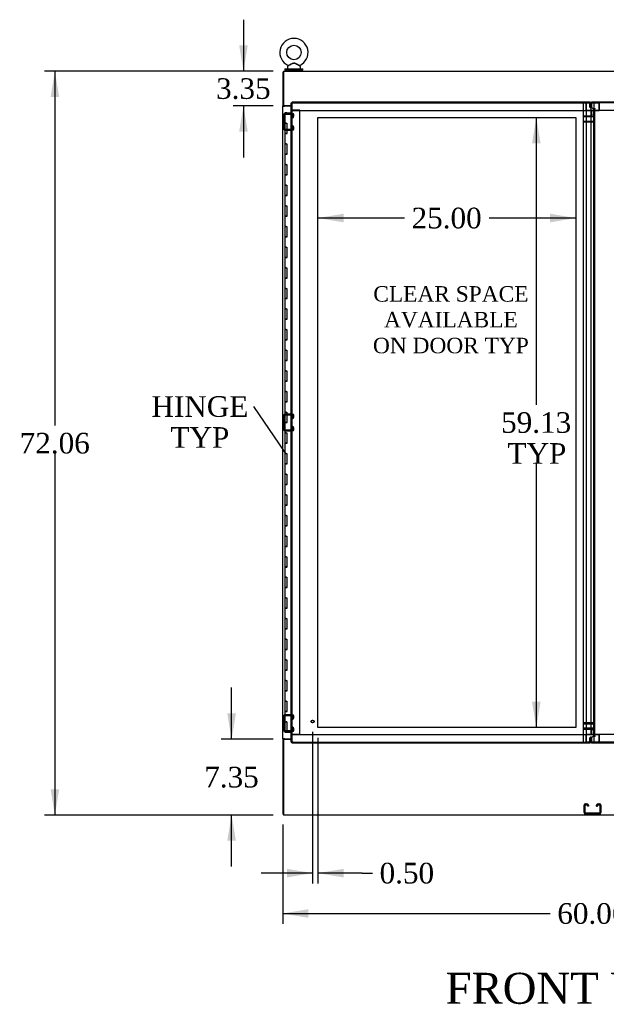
# Model space of a CAD drawing. Header units: inches. Extents: x 2 to 538, y -2 to 358.
# Tile 4 of 18: x 105 to 162, y 115 to 210. Entities that reach past the tile are written whole.
import ezdxf
from ezdxf import colors
from ezdxf.entities.mleader import LeaderData, LeaderLine
from ezdxf.enums import TextEntityAlignment as Align
from ezdxf.lldxf.tags import DXFTag
from ezdxf.math import Vec2, Vec3

# ---------------------------------------------------------------- set-up
doc = ezdxf.new("R2010")
doc.units = ezdxf.units.IN
doc.header["$MEASUREMENT"] = 0
for name, color, linetype in [('COM42890-5', 7, 'Continuous'), ('COM44036', 7, 'Continuous'), ('COM54578-60', 7, 'Continuous'), ('COM56746-3', 7, 'Continuous'), ('COM71117-4', 7, 'Continuous'), ('COM71118-4', 7, 'Continuous'), ('COM71119-3', 7, 'Continuous'), ('Default', 7, 'Continuous'), ('DV1_Default', 7, 'Continuous'), ('GSK11033', 7, 'Continuous'), ('SCS00680', 7, 'Continuous'), ('STD21878', 7, 'Continuous'), ('WAF25362', 7, 'Continuous'), ('WAM254785', 7, 'Continuous')]:
    doc.layers.add(name, color=color, linetype=linetype)
doc.styles.add('SEACAD_Times_New_Roman', font='times.ttf')
tags = doc.linetypes.add('HIDDEN2', pattern=[0.1875, 0.125, -0.0625]).pattern_tags.tags
tags[6:7] = [DXFTag(74, 4), DXFTag(75, 0), DXFTag(340, '0'), DXFTag(46, 0.0), DXFTag(50, 0.0), DXFTag(44, 0.0), DXFTag(45, 0.0)]
tags[4:5] = [DXFTag(74, 4), DXFTag(75, 0), DXFTag(340, '0'), DXFTag(46, 0.0), DXFTag(50, 0.0), DXFTag(44, 0.0), DXFTag(45, 0.0)]
doc.dimstyles.new('HAMMOND_(STH_-_540x360)', dxfattribs={"dimtxt": 2, "dimasz": 2.5, "dimexe": 1, "dimexo": 1, "dimgap": 0.5, "dimtad": 0, "dimtih": 1, "dimtoh": 1, "dimzin": 0, "dimdsep": 46, "dimtxsty": 'SEACAD_Times_New_Roman', "dimblk1": '_SE_FILLED', "dimblk2": '_SE_FILLED', "dimsah": 1, "dimcen": 1, "dimadec": 0, "dimazin": 0, "dimtfac": 0.8, "dimtofl": 0, "dimtmove": 0, "dimatfit": 3, "dimfxl": 1, "dimtolj": 1, "dimtzin": 0, "dimarcsym": 0})

# ---------------------------------------------------------------- blocks, each defined once
blk = doc.blocks.new('_SE_FILLED')
at = {"color": 0}
blk.add_line((0, 0), (-1, 0), dxfattribs=at)
blk.add_solid([(0, 0), (-1, -0.1665), (-1, 0.1665), (0, 0)], dxfattribs=at)
blk = doc.blocks.new('DMBLK389')
at = {"layer": 'DV1_Default', "linetype": 'Continuous'}
for points in [[(131.3, 127.38), (133.8, 127.797), (131.3, 128.213)], [(136.8, 127.38), (136.8, 128.213), (134.3, 127.797)]]:
    blk.add_hatch(color=7, dxfattribs=at).paths.add_polyline_path(points)
at = {"layer": 'DV1_Default', "color": 7, "linetype": 'Continuous'}
for p, q in [((133.8, 141.491), (133.8, 126.797)), ((134.3, 140.896), (134.3, 126.797)), ((133.8, 127.797), (128.8, 127.797)), ((138.587, 127.797), (134.3, 127.797)), ((138.587, 127.797), (139.587, 127.797))]:
    blk.add_line(p, q, dxfattribs=at)
at = {"layer": 'DV1_Default', "color": 7, "linetype": 'Continuous', "style": 'SEACAD_Times_New_Roman'}
blk.add_text('0.50', height=2, dxfattribs=at).set_placement((140.287, 128.797), align=Align.TOP_LEFT)
blk = doc.blocks.new('DMBLK403')
at = {"layer": 'Default', "linetype": 'Continuous'}
for points in [[(125.528, 143.272), (125.945, 140.772), (126.362, 143.272)], [(125.528, 130.927), (126.362, 130.927), (125.945, 133.427)]]:
    blk.add_hatch(color=7, dxfattribs=at).paths.add_polyline_path(points)
at = {"layer": 'Default', "color": 7, "linetype": 'Continuous'}
for p, q in [((125.945, 140.772), (125.945, 145.772)), ((129.989, 140.772), (124.945, 140.772)), ((129.989, 133.427), (124.945, 133.427)), ((125.945, 128.427), (125.945, 133.427))]:
    blk.add_line(p, q, dxfattribs=at)
at = {"layer": 'Default', "color": 7, "linetype": 'Continuous', "style": 'SEACAD_Times_New_Roman'}
blk.add_text('7.35', height=2, dxfattribs=at).set_placement((123.291, 138.1), align=Align.TOP_LEFT)
blk = doc.blocks.new('DMBLK404')
at = {"layer": 'Default', "linetype": 'Continuous'}
for points in [[(126.678, 207.987), (127.095, 205.487), (127.512, 207.987)], [(126.678, 199.642), (127.512, 199.642), (127.095, 202.142)]]:
    blk.add_hatch(color=7, dxfattribs=at).paths.add_polyline_path(points)
at = {"layer": 'Default', "color": 7, "linetype": 'Continuous'}
for p, q in [((127.095, 210.487), (127.095, 205.487)), ((129.989, 205.487), (126.095, 205.487)), ((129.989, 202.142), (126.095, 202.142)), ((127.095, 202.142), (127.095, 197.142))]:
    blk.add_line(p, q, dxfattribs=at)
at = {"layer": 'Default', "color": 7, "linetype": 'Continuous', "style": 'SEACAD_Times_New_Roman'}
blk.add_text('3.35', height=2, dxfattribs=at).set_placement((124.441, 204.815), align=Align.TOP_LEFT)
blk = doc.blocks.new('DMBLK405')
at = {"layer": 'Default', "linetype": 'Continuous'}
for points in [[(108.401, 202.987), (109.235, 202.987), (108.818, 205.487)], [(108.401, 135.927), (108.818, 133.427), (109.235, 135.927)]]:
    blk.add_hatch(color=7, dxfattribs=at).paths.add_polyline_path(points)
at = {"layer": 'Default', "color": 7, "linetype": 'Continuous'}
for p, q in [((129.989, 205.487), (107.818, 205.487)), ((108.818, 205.487), (108.818, 171.157)), ((108.818, 168.457), (108.818, 133.427)), ((129.989, 133.427), (107.818, 133.427))]:
    blk.add_line(p, q, dxfattribs=at)
at = {"layer": 'Default', "color": 7, "linetype": 'Continuous', "style": 'SEACAD_Times_New_Roman'}
blk.add_text('72.06', height=2, dxfattribs=at).set_placement((105.406, 170.457), align=Align.TOP_LEFT)
blk = doc.blocks.new('DMBLK406')
at = {"layer": 'Default', "linetype": 'Continuous'}
for points in [[(133.394, 123.471), (133.394, 124.305), (130.894, 123.888)], [(188.454, 123.471), (190.954, 123.888), (188.454, 124.305)]]:
    blk.add_hatch(color=7, dxfattribs=at).paths.add_polyline_path(points)
at = {"layer": 'Default', "color": 7, "linetype": 'Continuous'}
for p, q in [((130.894, 132.522), (130.894, 122.888)), ((190.954, 132.522), (190.954, 122.888)), ((130.894, 123.888), (156.811, 123.888)), ((165.036, 123.888), (190.954, 123.888))]:
    blk.add_line(p, q, dxfattribs=at)
at = {"layer": 'Default', "color": 7, "linetype": 'Continuous', "style": 'SEACAD_Times_New_Roman'}
blk.add_text('60.06', height=2, dxfattribs=at).set_placement((157.511, 124.888), align=Align.TOP_LEFT)
blk = doc.blocks.new('DMBLK415')
at = {"layer": 'Default', "linetype": 'Continuous'}
for points in [[(136.8, 190.853), (136.8, 191.686), (134.3, 191.269)], [(156.799, 190.853), (159.299, 191.269), (156.799, 191.686)]]:
    blk.add_hatch(color=7, dxfattribs=at).paths.add_polyline_path(points)
at = {"layer": 'Default', "color": 7, "linetype": 'Continuous'}
for p, q in [((142.687, 191.269), (134.3, 191.269)), ((159.299, 191.269), (150.912, 191.269))]:
    blk.add_line(p, q, dxfattribs=at)
at = {"layer": 'Default', "color": 7, "linetype": 'Continuous', "style": 'SEACAD_Times_New_Roman'}
blk.add_text('25.00', height=2, dxfattribs=at).set_placement((143.387, 192.269), align=Align.TOP_LEFT)
blk = doc.blocks.new('DMBLK416')
at = {"layer": 'Default', "linetype": 'Continuous'}
for points in [[(155.061, 198.521), (155.894, 198.521), (155.477, 201.021)], [(155.061, 144.396), (155.477, 141.896), (155.894, 144.396)]]:
    blk.add_hatch(color=7, dxfattribs=at).paths.add_polyline_path(points)
at = {"layer": 'Default', "color": 7, "linetype": 'Continuous'}
for p, q in [((155.477, 201.021), (155.477, 173.158)), ((155.477, 167.458), (155.477, 141.896))]:
    blk.add_line(p, q, dxfattribs=at)
at = {"layer": 'Default', "color": 7, "linetype": 'Continuous', "style": 'SEACAD_Times_New_Roman'}
for s, p in [('59.13', (152.065, 172.458)), ('TYP', (152.681, 169.458))]:
    blk.add_text(s, height=2, dxfattribs=at).set_placement(p, align=Align.TOP_LEFT)
blk = doc.blocks.new('SE')
at = {"layer": 'COM42890-5', "color": 7, "linetype": 'HIDDEN2'}
for p, q in [((131.851, 201.4), (131.127, 201.4)), ((131.851, 201.305), (131.127, 201.305)), ((130.989, 201.262), (130.989, 199.913)), ((131.084, 200.837), (130.989, 200.837)), ((131.084, 201.262), (131.084, 199.913)), ((131.768, 201.081), (131.851, 201.081)), ((131.768, 200.986), (131.768, 201.081)), ((131.768, 200.986), (131.851, 200.986)), ((131.894, 201.124), (131.894, 201.262)), ((131.989, 201.124), (131.989, 201.262)), ((130.989, 200.337), (131.084, 200.337)), ((131.127, 199.87), (131.851, 199.87)), ((131.127, 199.775), (131.851, 199.775)), ((131.851, 200.189), (131.768, 200.189)), ((131.768, 200.189), (131.768, 200.094)), ((131.851, 200.094), (131.768, 200.094)), ((131.894, 199.913), (131.894, 200.051)), ((131.989, 199.913), (131.989, 200.051)), ((130.989, 172.132), (130.989, 170.783)), ((131.084, 172.132), (131.084, 170.783)), ((131.851, 172.27), (131.127, 172.27)), ((131.851, 172.175), (131.127, 172.175)), ((131.768, 171.951), (131.851, 171.951)), ((131.768, 171.856), (131.768, 171.951)), ((131.768, 171.856), (131.851, 171.856)), ((131.894, 171.994), (131.894, 172.132)), ((131.989, 171.994), (131.989, 172.132)), ((131.084, 171.707), (130.989, 171.707)), ((130.989, 171.207), (131.084, 171.207)), ((131.851, 171.059), (131.768, 171.059)), ((131.768, 171.059), (131.768, 170.964)), ((131.851, 170.964), (131.768, 170.964)), ((131.894, 170.783), (131.894, 170.921)), ((131.989, 170.783), (131.989, 170.921)), ((131.127, 170.74), (131.851, 170.74)), ((131.127, 170.645), (131.851, 170.645)), ((131.851, 143.14), (131.127, 143.14)), ((130.989, 143.002), (130.989, 141.653)), ((131.084, 142.577), (130.989, 142.577)), ((131.084, 143.002), (131.084, 141.653)), ((131.851, 143.045), (131.127, 143.045)), ((131.768, 142.821), (131.851, 142.821)), ((131.768, 142.726), (131.768, 142.821)), ((131.768, 142.726), (131.851, 142.726)), ((131.894, 142.864), (131.894, 143.002)), ((131.989, 142.864), (131.989, 143.002)), ((130.989, 142.077), (131.084, 142.077)), ((131.127, 141.61), (131.851, 141.61)), ((131.127, 141.515), (131.851, 141.515)), ((131.851, 141.929), (131.768, 141.929)), ((131.768, 141.929), (131.768, 141.834)), ((131.851, 141.834), (131.768, 141.834)), ((131.894, 141.653), (131.894, 141.791)), ((131.989, 141.653), (131.989, 141.791)), ((160.249, 134.522), (160.387, 134.522)), ((161.46, 134.522), (161.598, 134.522)), ((160.111, 133.66), (160.111, 134.384)), ((160.206, 133.66), (160.206, 134.384)), ((160.249, 134.427), (160.387, 134.427)), ((161.598, 133.617), (160.249, 133.617)), ((160.43, 134.384), (160.43, 134.301)), ((160.525, 134.301), (160.43, 134.301)), ((160.525, 134.384), (160.525, 134.301)), ((160.674, 133.617), (160.674, 133.522)), ((161.174, 133.522), (161.174, 133.617)), ((161.322, 134.301), (161.322, 134.384)), ((161.322, 134.301), (161.417, 134.301)), ((161.417, 134.301), (161.417, 134.384)), ((161.46, 134.427), (161.598, 134.427)), ((161.641, 134.384), (161.641, 133.66)), ((161.736, 134.384), (161.736, 133.66)), ((161.598, 133.522), (160.249, 133.522))]:
    blk.add_line(p, q, dxfattribs=at)
for centre, radius, start, end in [((131.127, 201.262), 0.138, 90, 180), ((131.127, 201.262), 0.043, 90, 180), ((131.851, 201.262), 0.138, 0, 90), ((131.851, 201.262), 0.043, 0, 90), ((131.851, 201.124), 0.043, 270, 0), ((131.851, 201.124), 0.138, 270, 0), ((131.127, 199.913), 0.138, 180, 270), ((131.127, 199.913), 0.043, 180, 270), ((131.851, 200.051), 0.138, 0, 90), ((131.851, 200.051), 0.043, 0, 90), ((131.851, 199.913), 0.043, 270, 0), ((131.851, 199.913), 0.138, 270, 0), ((131.127, 172.132), 0.138, 90, 180), ((131.127, 172.132), 0.043, 90, 180), ((131.851, 172.132), 0.138, 0, 90), ((131.851, 172.132), 0.043, 0, 90), ((131.851, 171.994), 0.043, 270, 0), ((131.851, 171.994), 0.138, 270, 0), ((131.127, 170.783), 0.138, 180, 270), ((131.127, 170.783), 0.043, 180, 270), ((131.851, 170.921), 0.138, 0, 90), ((131.851, 170.921), 0.043, 0, 90), ((131.851, 170.783), 0.043, 270, 0), ((131.851, 170.783), 0.138, 270, 0), ((131.127, 143.002), 0.138, 90, 180), ((131.851, 143.002), 0.138, 0, 90), ((131.127, 143.002), 0.043, 90, 180), ((131.851, 143.002), 0.043, 0, 90), ((131.851, 142.864), 0.043, 270, 0), ((131.851, 142.864), 0.138, 270, 0), ((131.127, 141.653), 0.138, 180, 270), ((131.127, 141.653), 0.043, 180, 270), ((131.851, 141.791), 0.138, 0, 90), ((131.851, 141.791), 0.043, 0, 90), ((131.851, 141.653), 0.043, 270, 0), ((131.851, 141.653), 0.138, 270, 0), ((160.249, 134.384), 0.138, 90, 180), ((160.387, 134.384), 0.138, 0, 90), ((161.46, 134.384), 0.138, 90, 180), ((161.598, 134.384), 0.138, 0, 90), ((160.249, 133.66), 0.138, 180, 270), ((160.249, 134.384), 0.043, 90, 180), ((160.249, 133.66), 0.043, 180, 270), ((160.387, 134.384), 0.043, 0, 90), ((161.46, 134.384), 0.043, 90, 180), ((161.598, 134.384), 0.043, 0, 90), ((161.598, 133.66), 0.043, 270, 0), ((161.598, 133.66), 0.138, 270, 0)]:
    blk.add_arc(centre, radius, start, end, dxfattribs=at)
at = {"layer": 'COM44036', "color": 7, "linetype": 'Continuous'}
for p, q in [((131.706, 140.491), (131.706, 202.426)), ((131.706, 202.426), (131.762, 202.426)), ((131.801, 202.426), (131.762, 202.426)), ((131.801, 202.521), (160.656, 202.521)), ((131.801, 202.521), (131.801, 202.465)), ((131.801, 202.426), (131.801, 202.465)), ((131.849, 202.378), (131.801, 202.426)), ((131.848, 202.378), (131.849, 202.378)), ((131.849, 202.378), (131.849, 202.378)), ((131.849, 202.378), (131.849, 202.378)), ((131.849, 202.378), (131.849, 202.378)), ((160.656, 202.521), (160.656, 202.378)), ((160.656, 202.004), (160.656, 202.378)), ((160.799, 141.241), (160.799, 201.676)), ((160.847, 201.301), (160.847, 201.676)), ((160.847, 201.301), (160.847, 201.267)), ((160.813, 201.267), (160.847, 201.267)), ((160.847, 141.649), (160.813, 141.649)), ((160.847, 141.649), (160.847, 141.615)), ((160.847, 141.241), (160.847, 141.615)), ((131.706, 140.491), (131.762, 140.491)), ((131.801, 140.491), (131.762, 140.491)), ((131.848, 140.539), (131.801, 140.491)), ((131.801, 140.491), (131.801, 140.452)), ((131.801, 140.396), (131.801, 140.452)), ((160.656, 140.396), (131.801, 140.396)), ((131.849, 140.539), (131.848, 140.539)), ((131.849, 140.539), (131.849, 140.539)), ((131.849, 140.539), (131.849, 140.539)), ((131.849, 140.539), (131.849, 140.539)), ((160.656, 140.539), (160.656, 140.913)), ((160.656, 140.539), (160.656, 140.396))]:
    blk.add_line(p, q, dxfattribs=at)
for centre, start, end in [((132.33, 203.356), 238.56128, 243.76327), ((130.871, 201.896), 26.23673, 31.43872), ((132.33, 139.561), 116.23673, 121.43872), ((130.871, 141.02), 328.56128, 333.76327)]:
    blk.add_arc(centre, 1.09, start, end, dxfattribs=at)
for points in [[(160.799, 201.889), (160.799, 201.899), (160.795, 201.908), (160.781, 201.927), (160.77, 201.937), (160.744, 201.956), (160.728, 201.966), (160.693, 201.985), (160.674, 201.994), (160.656, 202.004)], [(160.656, 140.913), (160.674, 140.923), (160.693, 140.932), (160.728, 140.951), (160.744, 140.961), (160.77, 140.98), (160.781, 140.99), (160.795, 141.009), (160.799, 141.018), (160.799, 141.028)]]:
    blk.add_open_spline(points, degree=3, knots=[0, 0, 0, 0, 0.25, 0.25, 0.5, 0.5, 0.75, 0.75, 1, 1, 1, 1], dxfattribs=at)
at = {"layer": 'COM54578-60', "color": 7, "linetype": 'Continuous'}
for p, q in [((131.221, 201.458), (131.104, 201.458)), ((131.104, 201.458), (131.104, 200.458)), ((131.158, 201.467), (131.158, 201.493)), ((131.158, 201.493), (131.208, 201.493)), ((131.208, 201.467), (131.158, 201.467)), ((131.171, 201.467), (131.171, 201.458)), ((131.208, 201.493), (131.233, 201.493)), ((131.208, 201.467), (131.233, 201.467)), ((131.221, 201.458), (131.706, 201.458)), ((131.233, 201.493), (131.283, 201.493)), ((131.283, 201.467), (131.233, 201.467)), ((131.271, 201.458), (131.271, 201.467)), ((131.283, 201.493), (131.283, 201.467)), ((131.221, 200.458), (131.104, 200.458)), ((131.104, 200.458), (131.221, 200.458)), ((131.104, 200.458), (131.104, 199.458)), ((131.221, 200.458), (131.288, 200.458)), ((131.288, 200.458), (131.288, 199.459)), ((131.221, 199.459), (131.104, 199.459)), ((131.104, 199.459), (131.104, 198.458)), ((131.104, 199.458), (131.338, 199.458)), ((131.221, 199.459), (131.288, 199.459)), ((131.221, 198.458), (131.104, 198.458)), ((131.104, 198.458), (131.221, 198.458)), ((131.104, 198.458), (131.104, 197.458)), ((131.221, 198.458), (131.288, 198.458)), ((131.288, 198.458), (131.288, 197.459)), ((131.221, 197.459), (131.104, 197.459)), ((131.104, 197.459), (131.104, 196.458)), ((131.104, 197.458), (131.338, 197.458)), ((131.221, 197.459), (131.288, 197.459)), ((131.221, 196.458), (131.104, 196.458)), ((131.104, 196.458), (131.22, 196.458)), ((131.104, 196.458), (131.104, 195.458)), ((131.221, 196.458), (131.288, 196.458)), ((131.288, 196.458), (131.288, 195.459)), ((131.221, 195.459), (131.104, 195.459)), ((131.104, 195.459), (131.104, 194.458)), ((131.104, 195.458), (131.338, 195.458)), ((131.221, 195.459), (131.288, 195.459)), ((131.221, 194.458), (131.104, 194.458)), ((131.104, 194.458), (131.221, 194.458)), ((131.104, 194.458), (131.104, 193.458)), ((131.221, 194.458), (131.288, 194.458)), ((131.288, 194.458), (131.288, 193.459)), ((131.221, 193.459), (131.104, 193.459)), ((131.104, 193.459), (131.104, 192.458)), ((131.104, 193.458), (131.338, 193.458)), ((131.221, 193.459), (131.288, 193.459)), ((131.221, 192.458), (131.104, 192.458)), ((131.104, 192.458), (131.221, 192.458)), ((131.104, 192.458), (131.104, 191.458)), ((131.221, 192.458), (131.288, 192.458)), ((131.288, 192.458), (131.288, 191.459)), ((131.221, 191.459), (131.104, 191.459)), ((131.104, 191.459), (131.104, 190.458)), ((131.104, 191.458), (131.338, 191.458)), ((131.221, 191.459), (131.288, 191.459)), ((131.221, 190.458), (131.104, 190.458)), ((131.104, 190.458), (131.221, 190.458)), ((131.104, 190.458), (131.104, 189.458)), ((131.221, 190.458), (131.288, 190.458)), ((131.288, 190.458), (131.288, 189.459)), ((131.221, 189.459), (131.104, 189.459)), ((131.104, 189.459), (131.104, 188.458)), ((131.104, 189.458), (131.338, 189.458)), ((131.221, 189.459), (131.288, 189.459)), ((131.221, 188.458), (131.104, 188.458)), ((131.104, 188.458), (131.221, 188.458)), ((131.104, 188.458), (131.104, 187.458)), ((131.221, 188.458), (131.288, 188.458)), ((131.288, 188.458), (131.288, 187.459)), ((131.221, 187.459), (131.104, 187.459)), ((131.104, 187.459), (131.104, 186.458)), ((131.104, 187.458), (131.338, 187.458)), ((131.221, 187.459), (131.288, 187.459)), ((131.221, 186.458), (131.104, 186.458)), ((131.104, 186.458), (131.221, 186.458)), ((131.104, 186.458), (131.104, 185.458)), ((131.221, 186.458), (131.288, 186.458)), ((131.288, 186.458), (131.288, 185.459)), ((131.221, 185.459), (131.104, 185.459)), ((131.104, 185.459), (131.104, 184.458)), ((131.104, 185.458), (131.338, 185.458)), ((131.221, 185.459), (131.288, 185.459)), ((131.221, 184.458), (131.104, 184.458)), ((131.104, 184.458), (131.221, 184.458)), ((131.104, 184.458), (131.104, 183.458)), ((131.221, 184.458), (131.288, 184.458)), ((131.288, 184.458), (131.288, 183.459)), ((131.221, 183.459), (131.104, 183.459)), ((131.104, 183.459), (131.104, 182.458)), ((131.104, 183.458), (131.338, 183.458)), ((131.221, 183.459), (131.288, 183.459)), ((131.221, 182.458), (131.104, 182.458)), ((131.104, 182.458), (131.221, 182.458)), ((131.104, 182.458), (131.104, 181.458)), ((131.221, 182.458), (131.288, 182.458)), ((131.288, 182.458), (131.288, 181.459)), ((131.221, 181.459), (131.104, 181.459)), ((131.104, 181.459), (131.104, 180.458)), ((131.104, 181.458), (131.338, 181.458)), ((131.221, 181.459), (131.288, 181.459)), ((131.221, 180.458), (131.104, 180.458)), ((131.104, 180.458), (131.221, 180.458)), ((131.104, 180.458), (131.104, 179.458)), ((131.221, 180.458), (131.288, 180.458)), ((131.288, 180.458), (131.288, 179.459)), ((131.221, 179.459), (131.104, 179.459)), ((131.104, 179.459), (131.104, 178.458)), ((131.104, 179.458), (131.338, 179.458)), ((131.221, 179.459), (131.288, 179.459)), ((131.221, 178.458), (131.104, 178.458)), ((131.104, 178.458), (131.221, 178.458)), ((131.104, 178.458), (131.104, 177.458)), ((131.221, 178.458), (131.288, 178.458)), ((131.288, 178.458), (131.288, 177.459)), ((131.221, 177.459), (131.104, 177.459)), ((131.104, 177.459), (131.104, 176.458)), ((131.104, 177.458), (131.338, 177.458)), ((131.221, 177.459), (131.288, 177.459)), ((131.221, 176.458), (131.104, 176.458)), ((131.104, 176.458), (131.221, 176.458)), ((131.104, 176.458), (131.104, 175.458)), ((131.221, 176.458), (131.288, 176.458)), ((131.288, 176.458), (131.288, 175.459)), ((131.221, 175.459), (131.104, 175.459)), ((131.104, 175.459), (131.104, 174.458)), ((131.104, 175.458), (131.338, 175.458)), ((131.221, 175.459), (131.288, 175.459)), ((131.221, 174.458), (131.104, 174.458)), ((131.104, 174.458), (131.221, 174.458)), ((131.104, 174.458), (131.104, 173.458)), ((131.221, 174.458), (131.288, 174.458)), ((131.288, 174.458), (131.288, 173.459)), ((131.221, 173.459), (131.104, 173.459)), ((131.104, 173.459), (131.104, 172.458)), ((131.104, 173.458), (131.338, 173.458)), ((131.221, 173.459), (131.288, 173.459)), ((131.221, 172.458), (131.104, 172.458)), ((131.104, 172.458), (131.221, 172.458)), ((131.104, 172.458), (131.104, 171.458)), ((131.221, 172.458), (131.288, 172.458)), ((131.288, 172.458), (131.288, 171.459)), ((131.221, 171.459), (131.104, 171.459)), ((131.104, 171.459), (131.104, 170.458)), ((131.104, 171.458), (131.338, 171.458)), ((131.221, 171.459), (131.288, 171.459)), ((131.221, 170.458), (131.104, 170.458)), ((131.104, 170.458), (131.221, 170.458)), ((131.104, 170.458), (131.104, 169.458)), ((131.221, 170.458), (131.288, 170.458)), ((131.288, 170.458), (131.288, 169.459)), ((131.221, 169.459), (131.104, 169.459)), ((131.104, 169.459), (131.104, 168.458)), ((131.104, 169.458), (131.338, 169.458)), ((131.221, 169.459), (131.288, 169.459)), ((131.221, 168.458), (131.104, 168.458)), ((131.104, 168.458), (131.221, 168.458)), ((131.104, 168.458), (131.104, 167.458)), ((131.221, 168.458), (131.288, 168.458)), ((131.288, 168.458), (131.288, 167.459)), ((131.221, 167.459), (131.104, 167.459)), ((131.104, 167.459), (131.104, 166.458)), ((131.104, 167.458), (131.338, 167.458)), ((131.221, 167.459), (131.288, 167.459)), ((131.221, 166.458), (131.104, 166.458)), ((131.104, 166.458), (131.221, 166.458)), ((131.104, 166.458), (131.104, 165.458)), ((131.221, 166.458), (131.288, 166.458)), ((131.288, 166.458), (131.288, 165.459)), ((131.221, 165.459), (131.104, 165.459)), ((131.104, 165.459), (131.104, 164.458)), ((131.104, 165.458), (131.338, 165.458)), ((131.221, 165.459), (131.288, 165.459)), ((131.221, 164.458), (131.104, 164.458)), ((131.104, 164.458), (131.221, 164.458)), ((131.104, 164.458), (131.104, 163.458)), ((131.221, 164.458), (131.288, 164.458)), ((131.288, 164.458), (131.288, 163.459)), ((131.221, 163.459), (131.104, 163.459)), ((131.104, 163.459), (131.104, 162.458)), ((131.104, 163.458), (131.338, 163.458)), ((131.221, 163.459), (131.288, 163.459)), ((131.221, 162.458), (131.104, 162.458)), ((131.104, 162.458), (131.221, 162.458)), ((131.104, 162.458), (131.104, 161.458)), ((131.221, 162.458), (131.288, 162.458)), ((131.288, 162.458), (131.288, 161.459)), ((131.221, 161.459), (131.104, 161.459)), ((131.104, 161.459), (131.104, 160.458)), ((131.104, 161.458), (131.338, 161.458)), ((131.221, 161.459), (131.288, 161.459)), ((131.221, 160.458), (131.104, 160.458)), ((131.104, 160.458), (131.221, 160.458)), ((131.104, 160.458), (131.104, 159.458)), ((131.221, 160.458), (131.288, 160.458)), ((131.288, 160.458), (131.288, 159.459)), ((131.221, 159.459), (131.104, 159.459)), ((131.104, 159.459), (131.104, 158.458)), ((131.104, 159.458), (131.338, 159.458)), ((131.221, 159.459), (131.288, 159.459)), ((131.221, 158.458), (131.104, 158.458)), ((131.104, 158.458), (131.221, 158.458)), ((131.104, 158.458), (131.104, 157.458)), ((131.221, 158.458), (131.288, 158.458)), ((131.288, 158.458), (131.288, 157.459)), ((131.221, 157.459), (131.104, 157.459)), ((131.104, 157.459), (131.104, 156.458)), ((131.104, 157.458), (131.338, 157.458)), ((131.221, 157.459), (131.288, 157.459)), ((131.221, 156.458), (131.104, 156.458)), ((131.104, 156.458), (131.221, 156.458)), ((131.104, 156.458), (131.104, 155.458)), ((131.221, 156.458), (131.288, 156.458)), ((131.288, 156.458), (131.288, 155.459)), ((131.221, 155.459), (131.104, 155.459)), ((131.104, 155.459), (131.104, 154.458)), ((131.104, 155.458), (131.338, 155.458)), ((131.221, 155.459), (131.288, 155.459)), ((131.221, 154.458), (131.104, 154.458)), ((131.104, 154.458), (131.221, 154.458)), ((131.104, 154.458), (131.104, 153.458)), ((131.221, 154.458), (131.288, 154.458)), ((131.288, 154.458), (131.288, 153.459)), ((131.221, 153.459), (131.104, 153.459)), ((131.104, 153.459), (131.104, 152.458)), ((131.104, 153.458), (131.338, 153.458)), ((131.221, 153.459), (131.288, 153.459)), ((131.221, 152.458), (131.104, 152.458)), ((131.104, 152.458), (131.221, 152.458)), ((131.104, 152.458), (131.104, 151.458)), ((131.221, 152.458), (131.288, 152.458)), ((131.288, 152.458), (131.288, 151.459)), ((131.221, 151.459), (131.104, 151.459)), ((131.104, 151.459), (131.104, 150.458)), ((131.104, 151.458), (131.338, 151.458)), ((131.221, 151.459), (131.288, 151.459)), ((131.221, 150.458), (131.104, 150.458)), ((131.104, 150.458), (131.221, 150.458)), ((131.104, 150.458), (131.104, 149.458)), ((131.221, 150.458), (131.288, 150.458)), ((131.288, 150.458), (131.288, 149.459)), ((131.221, 149.459), (131.104, 149.459)), ((131.104, 149.459), (131.104, 148.458)), ((131.104, 149.458), (131.338, 149.458)), ((131.221, 149.459), (131.288, 149.459)), ((131.221, 148.458), (131.104, 148.458)), ((131.104, 148.458), (131.221, 148.458)), ((131.104, 148.458), (131.104, 147.458)), ((131.221, 148.458), (131.288, 148.458)), ((131.288, 148.458), (131.288, 147.459)), ((131.221, 147.459), (131.104, 147.459)), ((131.104, 147.459), (131.104, 146.458)), ((131.104, 147.458), (131.338, 147.458)), ((131.221, 147.459), (131.288, 147.459)), ((131.221, 146.458), (131.104, 146.458)), ((131.104, 146.458), (131.221, 146.458)), ((131.104, 146.458), (131.104, 145.458)), ((131.221, 146.458), (131.288, 146.458)), ((131.288, 146.458), (131.288, 145.459)), ((131.221, 145.459), (131.104, 145.459)), ((131.104, 145.459), (131.104, 144.458)), ((131.104, 145.458), (131.338, 145.458)), ((131.221, 145.459), (131.288, 145.459)), ((131.221, 144.458), (131.104, 144.458)), ((131.104, 144.458), (131.221, 144.458)), ((131.104, 144.458), (131.104, 143.458)), ((131.221, 144.458), (131.288, 144.458)), ((131.288, 144.458), (131.288, 143.459)), ((131.221, 143.459), (131.104, 143.459)), ((131.104, 143.459), (131.104, 142.459)), ((131.104, 143.458), (131.338, 143.458)), ((131.221, 143.459), (131.288, 143.459)), ((131.104, 142.459), (131.221, 142.459)), ((131.104, 142.458), (131.288, 142.458)), ((131.104, 142.458), (131.104, 141.458)), ((131.171, 142.459), (131.171, 142.458)), ((131.288, 142.459), (131.221, 142.459)), ((131.271, 142.458), (131.271, 142.459)), ((131.288, 142.459), (131.288, 141.458)), ((131.104, 141.458), (131.288, 141.458)), ((131.288, 141.458), (131.706, 141.458))]:
    blk.add_line(p, q, dxfattribs=at)
at = {"layer": 'COM56746-3', "color": 7, "linetype": 'Continuous'}
for p, q in [((160.817, 202.378), (160.817, 202.521)), ((160.817, 202.521), (190.047, 202.521)), ((160.817, 202.378), (160.817, 201.998)), ((131.705, 202.112), (131.705, 202.142)), ((160.817, 201.998), (160.942, 201.873)), ((160.942, 201.873), (161.192, 201.873)), ((161.049, 141.241), (161.049, 201.676)), ((131.705, 140.772), (131.705, 140.802)), ((160.942, 141.044), (160.817, 140.919)), ((160.817, 140.919), (160.817, 140.539)), ((160.817, 140.396), (160.817, 140.539)), ((190.047, 140.396), (160.817, 140.396)), ((161.192, 141.044), (160.942, 141.044))]:
    blk.add_line(p, q, dxfattribs=at)
at = {"layer": 'COM56746-3', "color": 7, "linetype": 'HIDDEN2'}
for p, q in [((161.049, 201.758), (161.144, 201.758)), ((161.144, 141.159), (161.144, 201.758)), ((161.144, 201.241), (161.049, 201.241)), ((161.144, 141.676), (161.049, 141.676)), ((161.049, 141.159), (161.144, 141.159))]:
    blk.add_line(p, q, dxfattribs=at)
at = {"layer": 'COM56746-3', "color": 7, "linetype": 'Continuous'}
for points in [[(161.049, 201.758), (161.049, 201.768), (161.053, 201.777), (161.067, 201.796), (161.078, 201.806), (161.104, 201.825), (161.12, 201.835), (161.155, 201.854), (161.174, 201.863), (161.192, 201.873)], [(161.192, 141.044), (161.174, 141.054), (161.155, 141.063), (161.12, 141.082), (161.104, 141.092), (161.078, 141.111), (161.067, 141.121), (161.053, 141.14), (161.049, 141.149), (161.049, 141.159)]]:
    blk.add_open_spline(points, degree=3, knots=[0, 0, 0, 0, 0.25, 0.25, 0.5, 0.5, 0.75, 0.75, 1, 1, 1, 1], dxfattribs=at)
at = {"layer": 'COM56746-3', "color": 7, "linetype": 'HIDDEN2'}
for points in [[(161.144, 201.758), (161.144, 201.768), (161.145, 201.777), (161.15, 201.796), (161.154, 201.806), (161.163, 201.825), (161.168, 201.835), (161.18, 201.854), (161.186, 201.863), (161.192, 201.873)], [(161.192, 141.044), (161.186, 141.054), (161.18, 141.063), (161.168, 141.082), (161.163, 141.092), (161.154, 141.111), (161.15, 141.121), (161.145, 141.14), (161.144, 141.149), (161.144, 141.159)]]:
    blk.add_open_spline(points, degree=3, knots=[0, 0, 0, 0, 0.25, 0.25, 0.5, 0.5, 0.75, 0.75, 1, 1, 1, 1], dxfattribs=at)
at = {"layer": 'COM71117-4', "color": 7, "linetype": 'Continuous'}
for p, q in [((130.989, 140.772), (130.989, 133.617)), ((130.989, 140.772), (131.706, 140.772)), ((130.989, 133.617), (130.989, 133.427)), ((190.859, 133.427), (130.989, 133.427))]:
    blk.add_line(p, q, dxfattribs=at)
at = {"layer": 'COM71118-4', "color": 7, "linetype": 'Continuous'}
for p, q in [((130.989, 205.487), (190.859, 205.487)), ((130.989, 205.487), (130.989, 205.297)), ((130.989, 205.297), (130.989, 202.142)), ((131.706, 202.142), (130.989, 202.142))]:
    blk.add_line(p, q, dxfattribs=at)
at = {"layer": 'COM71119-3', "color": 7, "linetype": 'Continuous'}
for p, q in [((130.989, 205.392), (130.894, 205.392)), ((130.894, 205.392), (130.894, 202.142)), ((130.894, 202.112), (130.894, 202.142)), ((130.989, 202.142), (130.894, 202.142)), ((130.894, 140.802), (130.894, 202.112)), ((130.894, 202.112), (131.084, 202.112)), ((130.989, 202.112), (130.989, 202.142)), ((131.706, 202.112), (131.084, 202.112)), ((130.894, 140.802), (130.894, 140.772)), ((131.084, 140.802), (130.894, 140.802)), ((130.894, 140.772), (130.989, 140.772)), ((130.894, 140.772), (130.894, 133.522)), ((130.989, 140.802), (130.989, 140.772)), ((131.084, 140.802), (131.706, 140.802)), ((130.989, 133.522), (130.894, 133.522))]:
    blk.add_line(p, q, dxfattribs=at)
at = {"layer": 'DV1_Default', "color": 7, "linetype": 'HIDDEN2'}
for p, q in [((134.3, 201.021), (159.299, 201.021)), ((134.3, 141.896), (134.3, 201.021)), ((159.299, 201.021), (159.299, 141.896)), ((159.299, 141.896), (134.3, 141.896))]:
    blk.add_line(p, q, dxfattribs=at)
at = {"layer": 'GSK11033', "color": 7, "linetype": 'HIDDEN2'}
for p, q in [((131.8, 202.426), (131.8, 202.426)), ((131.8, 202.426), (131.8, 202.426)), ((131.801, 201.676), (131.801, 202.426)), ((131.801, 202.426), (160.656, 202.426)), ((160.049, 201.08), (160.049, 202.426)), ((160.267, 202.426), (160.267, 201.676)), ((160.656, 202.426), (160.267, 202.426)), ((160.267, 202.426), (160.267, 201.676)), ((160.299, 202.426), (160.299, 201.158)), ((160.799, 201.676), (160.799, 202.426)), ((160.817, 202.426), (161.581, 202.426)), ((190.047, 202.426), (160.817, 202.426)), ((161.049, 202.426), (161.049, 201.158)), ((161.58, 202.426), (161.58, 201.676)), ((161.581, 201.676), (161.581, 202.426)), ((131.801, 201.676), (131.8, 201.676)), ((131.801, 201.676), (131.8, 201.676)), ((131.801, 141.241), (131.801, 201.736)), ((132.551, 201.736), (131.801, 201.736)), ((131.801, 201.676), (160.267, 201.676)), ((132.55, 141.181), (132.55, 201.676)), ((132.551, 141.241), (132.551, 201.736)), ((190.047, 201.676), (161.581, 201.676)), ((160.049, 201.158), (160.799, 201.158)), ((160.799, 201.08), (160.049, 201.08)), ((160.049, 200.572), (160.049, 201.08)), ((160.049, 200.65), (160.799, 200.65)), ((160.799, 200.572), (160.049, 200.572)), ((160.049, 142.344), (160.049, 200.572)), ((160.299, 201.158), (160.299, 200.65)), ((160.299, 200.65), (160.299, 142.266)), ((160.799, 201.158), (161.049, 201.158)), ((161.049, 201.08), (160.799, 201.08)), ((160.799, 200.65), (161.049, 200.65)), ((161.049, 200.572), (160.799, 200.572)), ((161.049, 201.158), (161.049, 200.65)), ((161.049, 200.65), (161.049, 142.266)), ((160.799, 142.344), (160.049, 142.344)), ((160.049, 141.837), (160.049, 142.344)), ((160.049, 142.266), (160.799, 142.266)), ((160.299, 142.266), (160.299, 141.758)), ((161.049, 142.344), (160.799, 142.344)), ((160.799, 142.266), (161.049, 142.266)), ((161.049, 142.266), (161.049, 141.758)), ((131.801, 141.241), (131.8, 141.241)), ((131.801, 140.491), (131.801, 141.241)), ((131.801, 141.241), (160.267, 141.241)), ((132.551, 141.241), (131.801, 141.241)), ((160.049, 140.49), (160.049, 141.837)), ((160.799, 141.837), (160.049, 141.837)), ((160.049, 141.758), (160.799, 141.758)), ((160.267, 141.241), (160.267, 140.491)), ((160.267, 141.241), (160.267, 140.491)), ((160.299, 141.758), (160.299, 140.49)), ((161.049, 141.837), (160.799, 141.837)), ((160.799, 141.758), (161.049, 141.758)), ((161.049, 141.758), (161.049, 140.49)), ((161.58, 141.241), (161.58, 140.491)), ((161.581, 140.491), (161.581, 141.241)), ((190.047, 141.241), (161.581, 141.241)), ((132.55, 141.181), (131.8, 141.181)), ((131.8, 140.491), (131.8, 140.491)), ((131.8, 140.491), (131.8, 140.491)), ((131.801, 140.491), (160.656, 140.491)), ((160.049, 140.49), (160.656, 140.49)), ((160.656, 140.491), (160.267, 140.491)), ((160.799, 140.491), (160.799, 141.034)), ((161.049, 140.49), (160.799, 140.49)), ((160.817, 140.491), (161.581, 140.491)), ((190.047, 140.491), (160.817, 140.491))]:
    blk.add_line(p, q, dxfattribs=at)
at = {"layer": 'GSK11033', "color": 7, "linetype": 'Continuous'}
for p, q in [((131.801, 202.426), (131.801, 202.426)), ((131.801, 202.426), (131.801, 202.426)), ((160.656, 202.426), (160.817, 202.426)), ((160.817, 202.426), (160.656, 202.426)), ((160.267, 201.676), (161.581, 201.676)), ((161.581, 201.676), (160.267, 201.676)), ((160.267, 141.241), (161.581, 141.241)), ((161.581, 141.241), (160.267, 141.241)), ((131.801, 140.491), (131.801, 140.491)), ((131.801, 140.491), (131.801, 140.491)), ((160.656, 140.491), (160.817, 140.491)), ((160.817, 140.491), (160.656, 140.491)), ((160.656, 140.49), (160.799, 140.49)), ((160.799, 140.49), (160.799, 140.491))]:
    blk.add_line(p, q, dxfattribs=at)
at = {"layer": 'SCS00680', "color": 7, "linetype": 'Continuous'}
for p, q in [((131.364, 205.901), (131.364, 205.781)), ((131.443, 206.017), (131.378, 205.939)), ((132.6, 205.939), (132.534, 206.019)), ((132.614, 205.781), (132.614, 205.901))]:
    blk.add_line(p, q, dxfattribs=at)
blk.add_circle((131.989, 207.311), 0.704, dxfattribs=at)
for centre, radius, start, end in [((131.989, 207.311), 1.367, 294.01953, 246.00965), ((131.424, 205.901), 0.06, 140.32138, 180), ((131.424, 205.781), 0.06, 180, 270), ((131.418, 206.035), 0.03, 297.89156, 61.95204), ((132.554, 205.781), 0.06, 270, 0), ((132.554, 205.901), 0.06, 0, 39.67862)]:
    blk.add_arc(centre, radius, start, end, dxfattribs=at)
for points, knots in [([(131.498, 206.096), (131.537, 206.115), (131.588, 206.14), (131.695, 206.193), (131.752, 206.221), (131.841, 206.257), (131.871, 206.268), (131.933, 206.283), (131.966, 206.287), (132.061, 206.285), (132.124, 206.263), (132.241, 206.213), (132.299, 206.185), (132.405, 206.133), (132.454, 206.108), (132.525, 206.073), (132.547, 206.063), (132.547, 206.063)], [0, 0, 0, 0, 0.0625, 0.0625, 0.125, 0.125, 0.15625, 0.15625, 0.1875, 0.1875, 0.25, 0.25, 0.3125, 0.3125, 0.375, 0.375, 0.4344065, 0.4344065, 0.4344065, 0.4344065]), ([(132.536, 206.016), (132.536, 206.016), (132.518, 206.026), (132.471, 206.052), (132.451, 206.063), (132.406, 206.088), (132.381, 206.101), (132.304, 206.144), (132.249, 206.176), (132.162, 206.22), (132.132, 206.234), (132.071, 206.257), (132.039, 206.265), (131.975, 206.27), (131.942, 206.266), (131.879, 206.248), (131.849, 206.235), (131.761, 206.193), (131.706, 206.162), (131.599, 206.103), (131.549, 206.075), (131.51, 206.054)], [0.5685641, 0.5685641, 0.5685641, 0.5685641, 0.625, 0.625, 0.65625, 0.65625, 0.6875, 0.6875, 0.75, 0.75, 0.78125, 0.78125, 0.8125, 0.8125, 0.84375, 0.84375, 0.875, 0.875, 0.9375, 0.9375, 1, 1, 1, 1]), ([(131.431, 206.063), (131.431, 206.063), (131.431, 206.063), (131.431, 206.063), (131.432, 206.063), (131.432, 206.063)], [0.934098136, 0.934098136, 0.934098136, 0.934098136, 0.9375, 0.9375, 0.943646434, 0.943646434, 0.943646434, 0.943646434])]:
    blk.add_open_spline(points, degree=3, knots=knots, dxfattribs=at)
at = {"layer": 'STD21878', "color": 7, "linetype": 'HIDDEN2'}
for radius in [0.141, 0.125]:
    blk.add_circle((133.8, 142.491), radius, dxfattribs=at)
at = {"layer": 'WAF25362', "color": 7, "linetype": 'Continuous'}
for p, q in [((131.114, 205.721), (132.864, 205.721)), ((131.114, 205.721), (131.114, 205.612)), ((131.114, 205.612), (132.864, 205.612)), ((132.864, 205.612), (132.864, 205.721))]:
    blk.add_line(p, q, dxfattribs=at)
at = {"layer": 'WAM254785', "color": 7, "linetype": 'Continuous'}
for p, q in [((131.239, 205.612), (131.239, 205.487)), ((132.739, 205.487), (132.739, 205.612))]:
    blk.add_line(p, q, dxfattribs=at)
at = {"layer": 'DV1_Default', "color": 7, "linetype": 'Continuous'}
dim = blk.add_linear_dim(base=(133.8, 127.797), p1=(134.3, 141.896), p2=(133.8, 142.491), text='\\A1;<>', dimstyle='HAMMOND_(STH_-_540x360)', override={"dimtmove": 1}, dxfattribs=at)
dim.commit()
dim.dimension.update_dxf_attribs({"geometry": 'DMBLK389', "text_midpoint": (139.587, 127.797), "dimtype": 160})

msp = doc.modelspace()

# ---------------------------------------------------------------- block references
at = {"layer": 'Default'}
msp.add_blockref('SE', (0, 0), dxfattribs=at)

# ---------------------------------------------------------------- texts
at = {"layer": 'Default', "color": 7, "linetype": 'Continuous', "style": 'SEACAD_Times_New_Roman'}
msp.add_text('FRONT VIEW', height=3, dxfattribs=at).set_placement((146.678, 118.141), align=Align.TOP_LEFT)
at = {"layer": 'Default', "insert": (147.199, 184.67), "char_height": 1.5, "width": 15.4731, "attachment_point": 2}
msp.add_mtext('{\\fTimes New Roman|b0||i0||c0|p34;\\C7;\\H1.5;\\W1.;CLEAR SPACE \\P}{\\fTimes New Roman|b0||i0||c0|p34;\\C7;\\H1.5;\\W1.;AVAILABLE \\P}{\\fTimes New Roman|b0||i0||c0|p34;\\C7;\\H1.5;\\W1.;ON DOOR TYP}', dxfattribs=at)

# ---------------------------------------------------------------- dimensions: what is measured, and where the dimension line sits
at = {"layer": 'Default', "color": 7, "linetype": 'Continuous'}
for base, p1, p2, angle, text, picture, middle in [((127.094963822, 205.487441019), (130.988727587, 205.487441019), (130.988727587, 202.142441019), 270, '\\A1;<>', 'DMBLK404', (127.094963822, 203.814940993)), ((108.818, 205.487), (130.989, 205.487), (130.989, 133.427), 270, '\\A1;<>', 'DMBLK405', (108.818, 169.457)), ((155.477169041, 201.020941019), (159.298727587, 201.020941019), (159.298727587, 141.895941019), 270, '\\A1;<>\\PTYP', 'DMBLK416', (155.477169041, 171.4584405)), ((125.944963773, 133.427441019), (130.988727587, 133.427441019), (130.988727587, 140.772441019), 90, '\\A1;<>', 'DMBLK403', (125.944963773, 137.09994102)), ((130.894, 123.888), (130.894, 133.522), (190.954, 133.522), 0, '\\A1;<>', 'DMBLK406', (160.924, 123.888))]:
    dim = msp.add_linear_dim(base=base, p1=p1, p2=p2, angle=angle, text=text, dimstyle='HAMMOND_(STH_-_540x360)', dxfattribs=at)
    dim.commit()
    dim.dimension.update_dxf_attribs({"geometry": picture, "text_midpoint": middle, "dimtype": 161})
dim = msp.add_linear_dim(base=(134.3, 191.269), p1=(159.299, 201.021), p2=(134.3, 201.021), text='\\A1;<>', dimstyle='HAMMOND_(STH_-_540x360)', dxfattribs=at)
dim.commit()
dim.dimension.update_dxf_attribs({"geometry": 'DMBLK415', "text_midpoint": (146.799, 191.269), "dimtype": 160})

# ---------------------------------------------------------------- leaders
ml = msp.add_multileader_mtext('Standard', dxfattribs=at)
ml.set_content('{\\pxsm0.9;\\fTimes New Roman|b0||i0||c0|p34;\\W1.;HINGE\\PTYP\\P}', color=7)
ml.set_leader_properties()
ml.set_arrow_properties(name='_SE_FILLED')
ml.build(insert=Vec2(0, 0))
ml.multileader.update_dxf_attribs({"dogleg_length": 0, "arrow_head_size": 1.091})
ctx = ml.context
ctx.base_point, ctx.char_height, ctx.arrow_head_size, ctx.landing_gap_size = Vec3(118.242, 172.098), 2, 1.091, 0.7
ctx.text_align_type = 1
notes = []
notes.append((ctx, [(0, (1, 1, 0), (128.108, 173.008), (-1, 0), 0, [(0, [(131.197, 168.458)], 0, [])])]))
ctx.mtext.insert, ctx.mtext.alignment = Vec3(122.87, 174.008), 2
for ctx, leaders in notes:
    for number, flags, end, landing, length, lines in leaders:
        leader = LeaderData()
        leader.index, (leader.has_last_leader_line, leader.has_dogleg_vector, leader.attachment_direction) = number, flags
        leader.last_leader_point, leader.dogleg_vector, leader.dogleg_length = Vec3(end), Vec3(landing), length
        for number, points, colour, breaks in lines:
            line = LeaderLine()
            line.index, line.vertices, line.color, line.breaks = number, Vec3.list(points), colors.encode_raw_color(colour), breaks
            leader.lines.append(line)
        ctx.leaders.append(leader)

doc.saveas('drawing.dxf')
